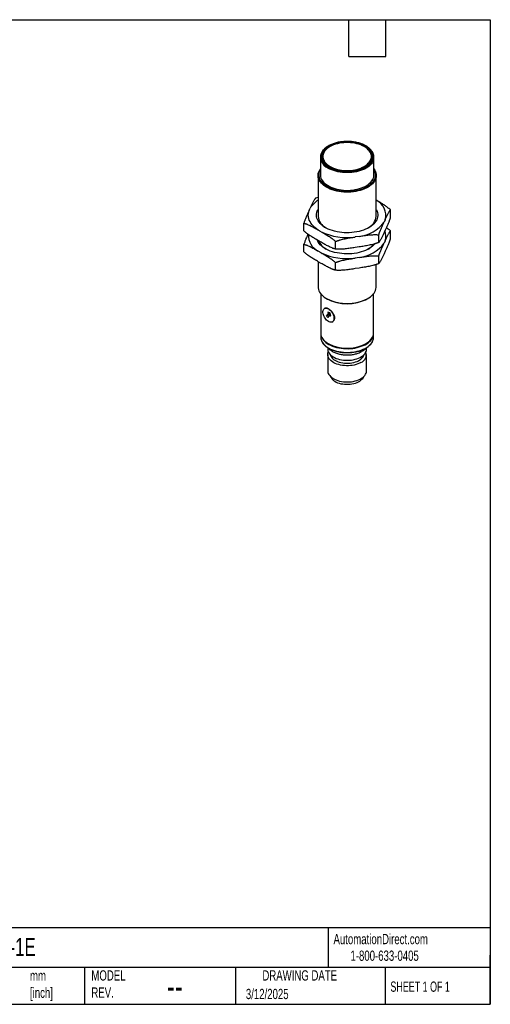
# Model space of a CAD drawing. Header units: millimetres. Extents: x 10 to 410, y 10 to 314.
# Tile 2 of 2: x 264 to 410, y 10 to 314. Entities that reach past the tile are written whole.
import ezdxf

# ---------------------------------------------------------------- set-up
doc = ezdxf.new("R2010")
doc.units = ezdxf.units.MM
doc.header["$LTSCALE"] = 1.5
doc.layers.add('DIMENSIONS', color=140, linetype='Continuous', lineweight=25)
doc.layers.add('TEXT', color=140, linetype='Continuous', lineweight=25)
doc.styles.add('SLDTEXTSTYLE0', font='TXT', dxfattribs={"width": 0.7})
doc.styles.add('SLDTEXTSTYLE1', font='TXT', dxfattribs={"width": 0.65})

msp = doc.modelspace()

# ---------------------------------------------------------------- linework, layer by layer
for p, q in [((356.97, 271.76), (356.97, 266.29)), ((357.77, 271.96), (357.77, 271.68)), ((372.77, 271.68), (372.77, 271.96)), ((373.57, 266.29), (373.57, 271.76)), ((356.27, 266.12), (356.27, 253.43)), ((374.27, 253.43), (374.27, 266.12)), ((356.27, 259.33), (355.47, 259.05)), ((353.51, 255.27), (353.84, 256)), ((378.65, 253.1), (378.65, 255.46)), ((351.88, 248.96), (351.88, 251.32)), ((377.03, 252.41), (376.69, 251.69)), ((357.24, 248.68), (356.32, 249.21)), ((369, 247.25), (367.74, 247.06)), ((375.06, 245.38), (375.06, 247.73)), ((377.03, 249.15), (376.69, 248.42)), ((378.65, 246.57), (378.65, 248.93)), ((351.88, 242.43), (351.88, 244.79)), ((357.24, 245.41), (356.32, 245.95)), ((361.68, 243.31), (361.68, 245.66)), ((369, 243.98), (367.74, 243.79)), ((377.03, 245.88), (376.69, 245.16)), ((357.24, 242.15), (356.32, 242.68)), ((375.06, 238.84), (375.06, 241.2)), ((377.03, 242.62), (376.69, 241.89)), ((356.27, 239.44), (356.27, 231.67)), ((357.24, 238.88), (356.32, 239.41)), ((361.68, 236.77), (361.68, 239.13)), ((369, 240.72), (367.74, 240.52)), ((374.27, 231.67), (374.27, 238.56)), ((369, 237.45), (367.74, 237.26)), ((357.07, 229.53), (357.07, 217.38)), ((373.47, 217.38), (373.47, 229.53)), ((358.9, 227.99), (359.04, 227.91)), ((371.49, 227.91), (371.63, 227.99)), ((358.39, 225), (358.27, 224.93)), ((358.9, 222.56), (359.56, 223.45)), ((359.33, 222.81), (358.9, 222.56)), ((359.27, 222.1), (358.9, 222.56)), ((359.25, 223.77), (359.28, 223.79)), ((359.25, 223.77), (359.52, 223.43)), ((359.82, 223.61), (359.25, 223.77)), ((359.9, 222.95), (359.27, 222.1)), ((359.86, 223.63), (359.28, 223.79)), ((359.52, 223.43), (359.63, 223.58)), ((359.52, 223.43), (359.56, 223.45)), ((359.63, 223.58), (360, 223.11)), ((359.82, 223.61), (359.86, 223.63)), ((360, 223.11), (359.89, 222.97)), ((359.89, 222.97), (360.16, 222.62)), ((360.02, 223.36), (360.05, 223.38)), ((360.16, 222.62), (360.02, 223.36)), ((360.2, 222.64), (360.05, 223.38)), ((360.16, 222.62), (360.2, 222.64)), ((360.67, 220.77), (360.79, 220.84)), ((357.07, 217.21), (357.07, 216.07)), ((373.47, 216.07), (373.47, 217.21)), ((359.47, 214.03), (359.61, 213.95)), ((370.92, 213.95), (371.07, 214.03)), ((359.27, 212.78), (359.27, 212.34)), ((359.27, 210.65), (359.27, 205.65)), ((371.27, 212.34), (371.27, 212.78)), ((371.27, 205.65), (371.27, 210.65))]:
    msp.add_line(p, q)
at = {"flags": 128}
for points in [[(359.54, 268.62), (360.07, 268.34), (360.64, 268.09), (361.24, 267.86), (361.88, 267.67), (362.54, 267.52), (363.23, 267.4), (363.93, 267.31), (364.64, 267.26), (365.36, 267.25), (366.07, 267.27), (366.78, 267.33), (367.48, 267.42), (368.16, 267.55), (368.82, 267.72), (369.44, 267.92), (370.04, 268.15), (370.6, 268.4), (371.12, 268.69), (371.59, 269), (372.01, 269.34), (372.38, 269.69), (372.7, 270.06), (372.95, 270.45), (373.15, 270.85), (373.28, 271.25), (373.35, 271.66), (373.36, 272.08), (373.31, 272.49), (373.19, 272.9), (373.01, 273.3), (372.77, 273.69), (372.47, 274.06), (372.11, 274.42), (371.7, 274.76), (371.24, 275.08), (370.73, 275.37), (370.19, 275.64), (369.6, 275.87), (368.98, 276.08), (368.32, 276.25), (367.65, 276.39), (366.96, 276.5), (366.25, 276.56), (365.54, 276.6), (364.82, 276.59), (364.11, 276.55), (363.4, 276.47), (362.71, 276.36), (362.04, 276.21), (361.4, 276.03), (360.78, 275.82), (360.21, 275.57), (359.67, 275.3), (359.17, 275), (358.72, 274.68), (358.33, 274.33), (357.99, 273.97), (357.7, 273.59), (357.47, 273.2), (357.31, 272.8), (357.21, 272.39), (357.17, 271.97), (357.19, 271.56), (357.28, 271.15), (357.43, 270.75), (357.64, 270.35), (357.91, 269.97), (358.24, 269.6), (358.62, 269.25), (359.05, 268.92), (359.54, 268.62)], [(359.72, 268.72), (360.24, 268.44), (360.8, 268.2), (361.39, 267.98), (362.02, 267.8), (362.67, 267.64), (363.35, 267.53), (364.04, 267.45), (364.74, 267.4), (365.44, 267.39), (366.15, 267.42), (366.84, 267.48), (367.52, 267.58), (368.19, 267.72), (368.83, 267.88), (369.44, 268.09), (370.02, 268.32), (370.56, 268.58), (371.06, 268.86), (371.51, 269.18), (371.91, 269.51), (372.26, 269.86), (372.55, 270.24), (372.78, 270.62), (372.96, 271.01), (373.07, 271.41), (373.11, 271.82), (373.1, 272.23), (373.02, 272.63), (372.88, 273.03), (372.68, 273.42), (372.41, 273.8), (372.09, 274.16), (371.72, 274.5), (371.29, 274.83), (370.82, 275.13), (370.3, 275.4), (369.74, 275.65), (369.14, 275.86), (368.51, 276.05), (367.86, 276.2), (367.18, 276.32), (366.49, 276.4), (365.79, 276.44), (365.09, 276.45), (364.39, 276.43), (363.69, 276.36), (363.01, 276.26), (362.34, 276.13), (361.7, 275.96), (361.09, 275.76), (360.51, 275.53), (359.97, 275.27), (359.47, 274.98), (359.02, 274.67), (358.62, 274.33), (358.27, 273.98), (357.98, 273.61), (357.75, 273.23), (357.58, 272.83), (357.47, 272.43), (357.42, 272.02), (357.43, 271.62), (357.51, 271.21), (357.65, 270.82), (357.86, 270.43), (358.12, 270.05), (358.44, 269.69), (358.81, 269.34), (359.24, 269.02), (359.72, 268.72)], [(359.96, 268.9), (360.47, 268.63), (361.03, 268.39), (361.62, 268.18), (362.24, 268), (362.88, 267.86), (363.55, 267.75), (364.23, 267.67), (364.92, 267.64), (365.61, 267.64), (366.3, 267.67), (366.98, 267.75), (367.65, 267.86), (368.3, 268), (368.92, 268.18), (369.5, 268.39), (370.06, 268.63), (370.57, 268.9), (371.04, 269.2), (371.45, 269.52), (371.82, 269.86), (372.13, 270.21), (372.38, 270.59), (372.57, 270.97), (372.69, 271.36), (372.76, 271.76), (372.76, 272.16), (372.69, 272.56), (372.57, 272.95), (372.38, 273.34), (372.13, 273.71), (371.82, 274.07), (371.45, 274.41), (371.04, 274.73), (370.57, 275.02), (370.06, 275.29), (369.5, 275.54), (368.92, 275.75), (368.3, 275.92), (367.65, 276.07), (366.98, 276.18), (366.3, 276.25), (365.61, 276.29), (364.92, 276.29), (364.23, 276.25), (363.55, 276.18), (362.88, 276.07), (362.24, 275.92), (361.62, 275.75), (361.03, 275.54), (360.47, 275.29), (359.96, 275.02), (359.5, 274.73), (359.08, 274.41), (358.71, 274.07), (358.41, 273.71), (358.16, 273.34), (357.97, 272.95), (357.84, 272.56), (357.77, 272.16), (357.77, 271.76), (357.84, 271.36), (357.97, 270.97), (358.16, 270.59), (358.41, 270.21), (358.71, 269.86), (359.08, 269.52), (359.5, 269.2), (359.96, 268.9)], [(373.34, 270.65), (373.28, 270.52), (373.07, 270.12), (372.79, 269.73), (372.45, 269.36), (372.07, 269.01), (371.62, 268.68), (371.14, 268.37), (370.6, 268.09), (370.03, 267.83), (369.42, 267.61), (368.77, 267.42), (368.11, 267.26), (367.41, 267.13), (366.71, 267.04), (365.99, 266.99), (365.27, 266.97), (364.54, 266.99), (363.82, 267.04), (363.12, 267.13), (362.43, 267.26), (361.76, 267.42), (361.12, 267.61), (360.51, 267.83), (359.93, 268.09), (359.4, 268.37)], [(359.96, 268.62), (360.47, 268.35), (360.93, 268.15)], [(373.57, 268.13), (373.57, 268.13), (373.83, 267.72), (374.03, 267.31), (374.17, 266.88), (374.25, 266.45), (374.26, 266.02), (374.22, 265.58), (374.11, 265.16), (373.94, 264.73), (373.71, 264.32), (373.42, 263.92), (373.07, 263.54), (372.67, 263.17), (372.22, 262.83), (371.72, 262.5), (371.17, 262.2), (370.59, 261.93), (369.96, 261.69), (369.31, 261.48), (368.62, 261.3), (367.92, 261.16), (367.19, 261.05), (366.45, 260.97), (365.7, 260.94), (364.95, 260.93), (364.21, 260.97), (363.46, 261.03), (362.74, 261.14), (362.03, 261.28), (361.34, 261.45), (360.68, 261.66), (360.05, 261.89), (359.45, 262.16), (358.9, 262.45), (358.39, 262.77), (357.93, 263.11), (357.52, 263.48), (357.17, 263.86), (356.87, 264.25), (356.63, 264.66), (356.45, 265.08), (356.33, 265.51), (356.27, 265.94), (356.28, 266.38), (356.34, 266.81), (356.47, 267.24), (356.67, 267.65), (356.92, 268.06), (356.97, 268.13)], [(356.97, 267.98), (356.79, 267.65), (356.62, 267.23), (356.51, 266.81), (356.47, 266.38), (356.49, 265.95), (356.57, 265.52), (356.71, 265.1), (356.91, 264.69), (357.18, 264.29), (357.5, 263.9), (357.88, 263.53), (358.31, 263.18), (358.79, 262.85), (359.31, 262.55), (359.88, 262.27), (360.49, 262.02), (361.13, 261.8), (361.8, 261.62), (362.49, 261.47), (363.21, 261.35), (363.94, 261.27), (364.68, 261.22), (365.42, 261.21), (366.16, 261.23), (366.9, 261.3), (367.62, 261.39), (368.33, 261.53), (369.01, 261.69), (369.67, 261.89), (370.3, 262.12), (370.89, 262.38), (371.44, 262.67), (371.95, 262.98), (372.41, 263.32), (372.82, 263.68), (373.17, 264.06), (373.47, 264.45), (373.71, 264.86), (373.89, 265.27), (374.01, 265.7), (374.06, 266.13), (374.05, 266.55), (373.98, 266.98), (373.85, 267.4), (373.66, 267.82), (373.57, 267.98)], [(356.97, 266.29), (356.98, 266.06), (357.04, 265.65), (357.17, 265.24), (357.36, 264.84), (357.6, 264.45), (357.91, 264.07), (358.27, 263.71), (358.68, 263.37), (359.15, 263.05), (359.66, 262.76), (360.21, 262.49), (360.8, 262.25), (361.42, 262.04), (362.07, 261.87), (362.75, 261.72), (363.45, 261.61), (364.15, 261.54), (364.87, 261.5), (365.59, 261.5), (366.31, 261.53), (367.02, 261.6), (367.72, 261.71), (368.39, 261.85), (369.05, 262.02), (369.67, 262.23), (370.27, 262.46), (370.82, 262.73), (371.34, 263.02), (371.8, 263.34), (372.22, 263.67), (372.59, 264.03), (372.9, 264.41), (373.15, 264.8), (373.35, 265.2), (373.48, 265.61), (373.55, 266.02), (373.57, 266.29)], [(356.32, 249.21), (355.76, 249.6), (355.26, 250), (354.8, 250.43), (354.41, 250.87), (354.06, 251.33), (353.78, 251.81), (353.55, 252.29), (353.39, 252.78), (353.29, 253.28), (353.25, 253.78), (353.27, 254.28), (353.36, 254.78), (353.51, 255.27)], [(374.27, 255.61), (374.36, 255.44), (374.56, 255.01), (374.69, 254.57), (374.76, 254.12), (374.77, 253.68), (374.71, 253.23), (374.6, 252.79), (374.42, 252.35), (374.17, 251.93), (373.87, 251.51), (373.52, 251.12), (373.1, 250.74), (372.64, 250.38), (372.13, 250.04), (371.57, 249.73), (370.96, 249.45), (370.32, 249.2), (369.65, 248.97), (368.95, 248.78), (368.22, 248.63), (367.48, 248.51), (366.72, 248.42), (365.94, 248.37), (365.17, 248.36), (364.39, 248.38), (363.63, 248.44), (362.87, 248.53), (362.13, 248.66), (361.4, 248.83), (360.71, 249.03), (360.04, 249.26), (359.41, 249.52), (358.82, 249.81), (358.27, 250.12), (357.77, 250.47), (357.32, 250.83), (356.92, 251.21), (356.58, 251.61), (356.29, 252.03), (356.07, 252.46), (355.9, 252.9), (355.8, 253.34), (355.76, 253.79), (355.78, 254.24), (355.87, 254.68), (356.02, 255.12), (356.23, 255.55), (356.27, 255.61)], [(373.83, 244.93), (373.52, 244.58), (373.1, 244.2), (372.64, 243.85), (372.13, 243.51), (371.57, 243.2), (370.96, 242.92), (370.32, 242.66), (369.65, 242.44), (368.95, 242.25), (368.22, 242.1), (367.48, 241.97), (366.72, 241.89), (365.94, 241.84), (365.17, 241.82), (364.39, 241.85), (363.63, 241.91), (362.87, 242), (362.13, 242.13), (361.4, 242.3), (360.71, 242.49), (360.04, 242.72), (359.41, 242.99), (358.82, 243.28), (358.27, 243.59), (357.77, 243.93), (357.32, 244.3), (356.92, 244.68), (356.58, 245.08), (356.29, 245.5), (356.07, 245.93), (355.98, 246.14)], [(356.27, 231.67), (356.29, 231.29), (356.38, 230.85), (356.53, 230.43), (356.74, 230.01), (357.01, 229.6), (357.33, 229.21), (357.72, 228.84), (358.15, 228.48), (358.64, 228.15), (359.17, 227.84), (359.75, 227.56), (360.36, 227.31), (361.01, 227.09), (361.69, 226.9), (362.4, 226.74), (363.12, 226.62), (363.86, 226.54), (364.61, 226.49), (365.36, 226.47), (366.11, 226.49), (366.86, 226.55), (367.6, 226.65), (368.31, 226.78), (369.01, 226.94), (369.68, 227.14), (370.33, 227.37), (370.93, 227.63), (371.5, 227.92), (372.02, 228.23), (372.49, 228.57), (372.92, 228.93), (373.29, 229.31), (373.6, 229.7), (373.85, 230.11), (374.05, 230.53), (374.18, 230.96), (374.25, 231.39), (374.27, 231.67)], [(359.47, 220.89), (359.19, 221.08), (358.92, 221.31), (358.66, 221.59), (358.43, 221.9), (358.22, 222.24), (358.05, 222.6), (357.91, 222.96), (357.82, 223.32), (357.78, 223.66), (357.78, 223.99), (357.82, 224.28), (357.91, 224.53), (358.05, 224.74), (358.22, 224.9), (358.43, 225), (358.66, 225.04), (358.92, 225.02), (359.19, 224.94), (359.47, 224.81)], [(359.47, 224.81), (359.75, 224.62), (360.02, 224.38), (360.28, 224.11), (360.51, 223.79), (360.72, 223.46), (360.89, 223.1), (361.02, 222.74), (361.11, 222.38), (361.16, 222.03), (361.16, 221.71), (361.11, 221.42), (361.02, 221.16), (360.89, 220.96), (360.72, 220.8), (360.51, 220.7), (360.28, 220.66), (360.02, 220.68), (359.75, 220.75), (359.47, 220.89)], [(357.07, 217.38), (357.07, 217.22), (357.13, 216.8), (357.25, 216.39), (357.43, 215.98), (357.67, 215.59), (357.98, 215.21), (358.34, 214.85), (358.75, 214.5), (359.22, 214.18), (359.73, 213.89), (360.29, 213.62), (360.88, 213.38), (361.51, 213.17), (362.17, 212.99), (362.85, 212.85), (363.56, 212.75), (364.27, 212.68), (364.99, 212.65), (365.72, 212.65), (366.44, 212.69), (367.15, 212.77), (367.85, 212.89), (368.53, 213.03), (369.18, 213.22), (369.8, 213.43), (370.39, 213.68), (370.93, 213.96), (371.44, 214.26), (371.89, 214.59), (372.29, 214.94), (372.64, 215.3), (372.93, 215.69), (373.15, 216.08), (373.32, 216.49), (373.43, 216.91), (373.47, 217.33), (373.47, 217.38)], [(357.07, 217.3), (357.07, 217.16), (357.11, 216.74), (357.21, 216.33), (357.38, 215.92), (357.61, 215.52), (357.9, 215.14), (358.24, 214.77), (358.64, 214.42), (359.1, 214.1), (359.6, 213.79), (360.14, 213.52), (360.73, 213.27), (361.35, 213.05), (362, 212.87), (362.68, 212.72), (363.38, 212.61), (364.09, 212.53), (364.81, 212.49), (365.54, 212.48), (366.26, 212.52), (366.98, 212.58), (367.68, 212.69), (368.36, 212.83), (369.02, 213.01), (369.65, 213.21), (370.25, 213.45), (370.8, 213.72), (371.32, 214.02), (371.78, 214.34), (372.2, 214.68), (372.56, 215.05), (372.86, 215.43), (373.1, 215.82), (373.29, 216.23), (373.41, 216.64), (373.46, 217.06), (373.47, 217.3)], [(357.29, 214.97), (357.38, 214.78), (357.61, 214.38), (357.9, 214), (358.24, 213.63), (358.64, 213.28), (359.1, 212.95), (359.6, 212.65), (360.14, 212.37), (360.73, 212.13), (361.35, 211.91), (362, 211.73), (362.68, 211.58), (363.38, 211.46), (364.09, 211.39), (364.81, 211.34), (365.54, 211.34), (366.26, 211.37), (366.98, 211.44), (367.68, 211.55), (368.36, 211.69), (369.02, 211.86), (369.65, 212.07), (370.25, 212.31), (370.8, 212.58), (371.32, 212.87), (371.78, 213.2), (372.2, 213.54), (372.56, 213.9), (372.86, 214.28), (373.1, 214.68), (373.24, 214.97)], [(359.27, 212.34), (359.27, 212.21), (359.33, 211.85), (359.44, 211.5), (359.63, 211.16), (359.87, 210.83), (360.16, 210.52), (360.51, 210.23), (360.92, 209.96), (361.36, 209.71), (361.85, 209.49), (362.38, 209.31), (362.93, 209.15), (363.52, 209.03), (364.11, 208.94), (364.73, 208.89), (365.34, 208.88), (365.96, 208.9), (366.57, 208.96), (367.16, 209.06), (367.74, 209.19), (368.29, 209.35), (368.81, 209.54), (369.28, 209.77), (369.72, 210.02), (370.11, 210.3), (370.45, 210.6), (370.73, 210.91), (370.96, 211.25), (371.12, 211.59), (371.23, 211.94), (371.27, 212.3), (371.27, 212.34)], [(369.51, 208.21), (369.05, 207.97), (368.55, 207.76), (368.02, 207.58), (367.45, 207.43), (366.87, 207.32), (366.27, 207.24), (365.65, 207.2), (365.03, 207.19), (364.42, 207.23), (363.81, 207.29), (363.22, 207.4), (362.65, 207.54), (362.11, 207.71), (361.6, 207.91), (361.13, 208.14), (360.71, 208.4), (360.33, 208.68), (360.01, 208.99), (359.74, 209.31), (359.53, 209.64), (359.38, 209.99), (359.29, 210.34), (359.27, 210.7), (359.31, 211.06), (359.41, 211.41), (359.45, 211.5)], [(360.06, 210.62), (360.13, 210.39), (360.28, 210.06), (360.49, 209.75), (360.76, 209.46), (361.08, 209.18), (361.45, 208.93), (361.87, 208.7), (362.33, 208.49), (362.83, 208.32), (363.36, 208.18), (363.91, 208.08), (364.47, 208.01), (365.05, 207.98), (365.63, 207.98), (366.2, 208.03), (366.76, 208.1), (367.31, 208.22), (367.83, 208.36), (368.32, 208.54), (368.77, 208.75), (369.18, 208.99), (369.54, 209.25), (369.85, 209.53), (370.1, 209.83), (370.3, 210.14), (370.43, 210.47), (370.47, 210.62)], [(359.27, 205.65), (359.27, 205.51), (359.33, 205.16), (359.44, 204.81), (359.63, 204.47), (359.87, 204.14), (360.16, 203.82), (360.51, 203.53), (360.92, 203.26), (361.36, 203.02), (361.85, 202.8), (362.38, 202.61), (362.93, 202.45), (363.52, 202.33), (364.11, 202.25), (364.73, 202.2), (365.34, 202.18), (365.96, 202.21), (366.57, 202.27), (367.16, 202.36), (367.74, 202.49), (368.29, 202.65), (368.81, 202.85), (369.28, 203.07), (369.72, 203.33), (370.11, 203.6), (370.45, 203.9), (370.73, 204.22), (370.96, 204.55), (371.12, 204.89), (371.23, 205.25), (371.27, 205.6), (371.27, 205.65)], [(360.13, 203.86), (360.13, 203.85), (360.28, 203.53), (360.49, 203.22), (360.76, 202.92), (361.08, 202.65), (361.45, 202.39), (361.87, 202.16), (362.33, 201.96), (362.83, 201.79), (363.36, 201.65), (363.91, 201.55), (364.47, 201.48), (365.05, 201.45), (365.63, 201.45), (366.2, 201.49), (366.76, 201.57), (367.31, 201.68), (367.83, 201.83), (368.32, 202.01), (368.77, 202.22), (369.18, 202.45), (369.54, 202.71), (369.85, 203), (370.1, 203.3), (370.3, 203.61), (370.41, 203.86)]]:
    msp.add_lwpolyline(points, dxfattribs=at)
for centre, radius, start, end in [((359.84, 271.76), 2.87, 157.1866, 202.8551), ((361.25, 271.84), 3.49, 173.1419, 245.885), ((361.52, 272.05), 3.77, 185.6623, 245.6579), ((368.6, 272.23), 4.21, 283.8526, 352.4704), ((369.38, 271.79), 3.41, 293.0659, 7.9072), ((370.7, 271.76), 2.87, 337.3298, 22.488), ((361.54, 272.66), 4.79, 204.8079, 243.3842), ((360.15, 252.16), 7.39, 121.7564, 148.681), ((372.04, 253.78), 5.17, 344.7328, 64.4775), ((360.75, 253.89), 4.51, 185.8252, 243.3284), ((369.82, 253.86), 4.46, 296.3712, 354.4752), ((367.76, 258.28), 11.1, 276.4314, 323.5632), ((358.76, 247.59), 5.48, 177.6152, 243.6128), ((365.21, 265.46), 18.58, 244.5943, 277.8196), ((373.15, 247.31), 4.13, 339.7391, 23.4946), ((361.21, 247.86), 5.17, 202.5385, 241.2271), ((367.76, 251.75), 11.1, 276.4314, 323.5632), ((368.72, 248.58), 6.1, 300.4045, 322.1997), ((365.21, 258.93), 18.58, 244.5943, 277.8196), ((365.27, 239.88), 13.49, 242.5177, 297.4823), ((358.2, 222.13), 2.19, 34.1888, 42.3559), ((358.24, 222.15), 2.19, 34.1888, 42.3559), ((359.93, 216.08), 2.86, 180.2122, 202.8701), ((365.27, 224.8), 12.24, 242.4645, 297.5355), ((370.59, 216.08), 2.87, 337.1838, 359.7337), ((368.54, 210.69), 2.67, 291.2016, 17.6233)]:
    msp.add_arc(centre, radius, start, end)
for points, knots in [([(373.33, 272.9), (373.32, 272.94), (373.26, 273.1), (373.1, 273.39), (372.85, 273.76), (372.54, 274.12), (372.19, 274.47), (371.78, 274.8), (371.34, 275.1), (370.85, 275.38), (370.32, 275.64), (369.76, 275.87), (369.17, 276.07), (368.55, 276.25), (367.91, 276.39), (367.25, 276.5), (366.58, 276.58), (365.9, 276.63), (365.22, 276.64), (364.53, 276.62), (363.85, 276.57), (363.19, 276.49), (362.53, 276.37), (361.89, 276.22), (361.28, 276.05), (360.69, 275.84), (360.13, 275.6), (359.61, 275.34), (359.13, 275.06), (358.69, 274.75), (358.29, 274.42), (357.94, 274.07), (357.64, 273.7), (357.39, 273.32), (357.25, 273.06), (357.2, 272.92), (357.2, 272.92)], [0, 0, 0, 0, 0.007605, 0.038107, 0.068764, 0.099569, 0.130491, 0.161494, 0.192544, 0.223615, 0.254688, 0.285751, 0.316802, 0.347839, 0.378863, 0.409876, 0.440881, 0.471879, 0.502874, 0.533868, 0.564865, 0.595867, 0.626876, 0.657897, 0.688931, 0.719981, 0.75105, 0.782138, 0.813244, 0.844364, 0.875486, 0.906588, 0.937643, 0.968611, 0.999453, 1, 1, 1, 1]), ([(355.47, 259.05), (355.45, 259.02), (355.4, 258.97), (355.34, 258.88), (355.27, 258.79), (355.21, 258.69), (355.14, 258.58), (355.03, 258.4), (354.87, 258.11), (354.66, 257.72), (354.46, 257.31), (354.19, 256.73), (353.98, 256.29), (353.84, 256)], [0, 0, 0, 0, 0.040694, 0.081787, 0.123293, 0.165226, 0.207601, 0.25043, 0.374145, 0.499594, 0.624444, 0.749655, 1, 1, 1, 1]), ([(378.65, 255.46), (378.36, 255.71), (377.79, 256.22), (376.9, 256.85), (376, 257.42), (375.13, 257.95), (374.55, 258.28), (374.27, 258.45)], [0, 0, 0, 0, 0.200634, 0.403601, 0.606953, 0.80969, 1, 1, 1, 1]), ([(353.51, 255.27), (353.37, 254.98), (353.17, 254.54), (352.89, 253.93), (352.69, 253.47), (352.49, 252.98), (352.3, 252.53), (352.15, 252.1), (352.01, 251.72), (351.93, 251.45), (351.88, 251.32)], [0, 0, 0, 0, 0.249858, 0.374748, 0.499299, 0.624724, 0.748439, 0.834032, 0.917848, 1, 1, 1, 1]), ([(377.03, 252.41), (377.16, 252.71), (377.37, 253.15), (377.64, 253.72), (377.84, 254.13), (378.05, 254.52), (378.23, 254.85), (378.39, 255.1), (378.52, 255.3), (378.61, 255.41), (378.65, 255.46)], [0, 0, 0, 0, 0.249858, 0.374748, 0.499299, 0.624724, 0.748439, 0.834032, 0.917848, 1, 1, 1, 1]), ([(378.65, 253.1), (378.63, 253.04), (378.59, 252.9), (378.52, 252.71), (378.46, 252.52), (378.39, 252.33), (378.32, 252.14), (378.21, 251.84), (378.05, 251.44), (377.85, 250.96), (377.64, 250.49), (377.37, 249.89), (377.16, 249.44), (377.03, 249.15)], [0, 0, 0, 0, 0.040694, 0.081787, 0.123293, 0.165226, 0.207601, 0.25043, 0.374145, 0.499594, 0.624444, 0.749655, 1, 1, 1, 1]), ([(351.88, 251.32), (351.94, 251.31), (352.06, 251.28), (352.23, 251.23), (352.41, 251.18), (352.6, 251.12), (352.78, 251.05), (353.09, 250.93), (353.52, 250.73), (354.08, 250.46), (354.64, 250.16), (355.39, 249.75), (355.95, 249.43), (356.32, 249.21)], [0, 0, 0, 0, 0.0405417, 0.0814798, 0.1228286, 0.1646018, 0.206813, 0.249476, 0.3738178, 0.4999145, 0.6247358, 0.7499156, 1, 1, 1, 1]), ([(375.06, 247.73), (375.09, 247.8), (375.13, 247.93), (375.19, 248.13), (375.26, 248.32), (375.33, 248.51), (375.39, 248.69), (375.51, 248.99), (375.67, 249.39), (375.87, 249.88), (376.07, 250.34), (376.35, 250.95), (376.55, 251.39), (376.69, 251.69)], [0, 0, 0, 0, 0.040694, 0.0817869, 0.1232931, 0.1652264, 0.2076007, 0.2504298, 0.3741445, 0.4995936, 0.6244445, 0.749655, 1, 1, 1, 1]), ([(378.65, 248.93), (378.37, 249.19), (377.95, 249.56), (377.53, 249.86), (377.39, 249.95)], [0, 0, 0, 0, 0.690548, 1, 1, 1, 1]), ([(356.32, 245.95), (355.95, 246.16), (355.39, 246.49), (354.64, 246.93), (354.09, 247.28), (353.53, 247.65), (353.03, 248), (352.6, 248.33), (352.24, 248.64), (352, 248.85), (351.88, 248.96)], [0, 0, 0, 0, 0.2499108, 0.3748189, 0.4993876, 0.624811, 0.7485234, 0.8340874, 0.9178754, 1, 1, 1, 1]), ([(353.14, 247.94), (353.04, 247.73), (352.84, 247.28), (352.53, 246.55), (352.2, 245.74), (351.99, 245.1), (351.88, 244.79)], [0, 0, 0, 0, 0.225263, 0.4835975, 0.7420039, 1, 1, 1, 1]), ([(357.24, 248.68), (357.61, 248.46), (358.17, 248.14), (358.92, 247.69), (359.48, 247.35), (360.03, 246.98), (360.53, 246.63), (360.96, 246.29), (361.33, 245.99), (361.56, 245.77), (361.68, 245.66)], [0, 0, 0, 0, 0.249911, 0.374819, 0.499388, 0.624811, 0.748523, 0.834087, 0.917875, 1, 1, 1, 1]), ([(361.68, 245.66), (361.76, 245.7), (361.92, 245.76), (362.16, 245.85), (362.41, 245.94), (362.66, 246.02), (362.91, 246.1), (363.33, 246.22), (363.92, 246.37), (364.68, 246.54), (365.45, 246.68), (366.47, 246.86), (367.23, 246.98), (367.74, 247.06)], [0, 0, 0, 0, 0.040694, 0.081787, 0.123293, 0.165226, 0.207601, 0.25043, 0.374145, 0.499594, 0.624444, 0.749655, 1, 1, 1, 1]), ([(369, 247.25), (369.51, 247.33), (370.27, 247.44), (371.29, 247.59), (372.05, 247.68), (372.81, 247.75), (373.49, 247.79), (374.08, 247.79), (374.58, 247.78), (374.9, 247.75), (375.06, 247.73)], [0, 0, 0, 0, 0.249858, 0.374748, 0.499299, 0.624724, 0.748439, 0.834032, 0.917848, 1, 1, 1, 1]), ([(376.69, 248.42), (376.55, 248.13), (376.35, 247.69), (376.08, 247.12), (375.87, 246.7), (375.67, 246.31), (375.49, 245.99), (375.33, 245.73), (375.19, 245.53), (375.11, 245.43), (375.06, 245.38)], [0, 0, 0, 0, 0.249858, 0.374748, 0.499299, 0.624724, 0.748439, 0.834032, 0.917848, 1, 1, 1, 1]), ([(377.03, 245.88), (377.16, 246.18), (377.37, 246.61), (377.64, 247.18), (377.84, 247.6), (378.05, 247.99), (378.23, 248.32), (378.39, 248.57), (378.52, 248.77), (378.61, 248.88), (378.65, 248.93)], [0, 0, 0, 0, 0.249858, 0.374748, 0.499299, 0.624724, 0.748439, 0.834032, 0.917848, 1, 1, 1, 1]), ([(351.88, 244.79), (351.94, 244.77), (352.06, 244.75), (352.23, 244.7), (352.41, 244.65), (352.6, 244.58), (352.78, 244.52), (353.09, 244.39), (353.52, 244.2), (354.08, 243.93), (354.64, 243.63), (355.39, 243.22), (355.95, 242.89), (356.32, 242.68)], [0, 0, 0, 0, 0.040542, 0.08148, 0.122829, 0.164602, 0.206813, 0.249476, 0.373818, 0.499914, 0.624736, 0.749916, 1, 1, 1, 1]), ([(361.68, 243.31), (361.62, 243.32), (361.51, 243.34), (361.33, 243.39), (361.15, 243.45), (360.97, 243.51), (360.78, 243.58), (360.47, 243.7), (360.04, 243.89), (359.48, 244.17), (358.92, 244.46), (358.17, 244.88), (357.61, 245.2), (357.24, 245.41)], [0, 0, 0, 0, 0.040542, 0.08148, 0.122829, 0.164602, 0.206813, 0.249476, 0.373818, 0.499914, 0.624736, 0.749916, 1, 1, 1, 1]), ([(375.06, 245.38), (374.98, 245.34), (374.83, 245.28), (374.58, 245.19), (374.34, 245.1), (374.09, 245.02), (373.83, 244.94), (373.41, 244.82), (372.82, 244.67), (372.06, 244.5), (371.3, 244.36), (370.28, 244.18), (369.51, 244.06), (369, 243.98)], [0, 0, 0, 0, 0.040694, 0.081787, 0.123293, 0.165226, 0.207601, 0.25043, 0.374145, 0.499594, 0.624444, 0.749655, 1, 1, 1, 1]), ([(375.06, 241.2), (375.09, 241.27), (375.13, 241.4), (375.19, 241.6), (375.26, 241.79), (375.33, 241.98), (375.39, 242.16), (375.51, 242.46), (375.67, 242.86), (375.87, 243.35), (376.07, 243.81), (376.35, 244.42), (376.55, 244.86), (376.69, 245.16)], [0, 0, 0, 0, 0.040694, 0.0817869, 0.1232931, 0.1652264, 0.2076007, 0.2504298, 0.3741445, 0.4995936, 0.6244445, 0.749655, 1, 1, 1, 1]), ([(378.65, 246.57), (378.63, 246.5), (378.59, 246.37), (378.52, 246.18), (378.46, 245.98), (378.39, 245.8), (378.32, 245.61), (378.21, 245.31), (378.05, 244.91), (377.85, 244.43), (377.64, 243.96), (377.37, 243.35), (377.16, 242.91), (377.03, 242.62)], [0, 0, 0, 0, 0.040694, 0.081787, 0.123293, 0.165226, 0.207601, 0.25043, 0.374145, 0.499594, 0.624444, 0.749655, 1, 1, 1, 1]), ([(356.32, 239.41), (355.95, 239.63), (355.39, 239.95), (354.64, 240.4), (354.09, 240.75), (353.53, 241.11), (353.03, 241.47), (352.6, 241.8), (352.24, 242.1), (352, 242.32), (351.88, 242.43)], [0, 0, 0, 0, 0.249911, 0.374819, 0.499388, 0.624811, 0.748523, 0.834087, 0.917875, 1, 1, 1, 1]), ([(357.24, 242.15), (357.61, 241.93), (358.17, 241.61), (358.92, 241.16), (359.48, 240.81), (360.03, 240.45), (360.53, 240.09), (360.96, 239.76), (361.33, 239.46), (361.56, 239.24), (361.68, 239.13)], [0, 0, 0, 0, 0.249911, 0.374819, 0.499388, 0.624811, 0.748523, 0.834087, 0.917875, 1, 1, 1, 1]), ([(367.74, 243.79), (367.23, 243.71), (366.47, 243.59), (365.45, 243.45), (364.69, 243.36), (363.93, 243.29), (363.25, 243.25), (362.67, 243.25), (362.16, 243.26), (361.84, 243.29), (361.68, 243.31)], [0, 0, 0, 0, 0.249858, 0.374748, 0.4992988, 0.6247243, 0.7484395, 0.8340325, 0.9178484, 1, 1, 1, 1]), ([(369, 240.72), (369.51, 240.8), (370.27, 240.91), (371.29, 241.05), (372.05, 241.15), (372.81, 241.22), (373.49, 241.25), (374.08, 241.26), (374.58, 241.25), (374.9, 241.22), (375.06, 241.2)], [0, 0, 0, 0, 0.249858, 0.374748, 0.4992988, 0.6247243, 0.7484395, 0.8340325, 0.9178484, 1, 1, 1, 1]), ([(376.69, 241.89), (376.55, 241.6), (376.35, 241.16), (376.08, 240.59), (375.87, 240.17), (375.67, 239.78), (375.49, 239.46), (375.33, 239.2), (375.19, 239), (375.11, 238.9), (375.06, 238.84)], [0, 0, 0, 0, 0.249858, 0.374748, 0.4992988, 0.6247243, 0.7484395, 0.8340325, 0.9178484, 1, 1, 1, 1]), ([(361.68, 236.77), (361.62, 236.79), (361.51, 236.81), (361.33, 236.86), (361.15, 236.92), (360.97, 236.98), (360.78, 237.05), (360.47, 237.17), (360.04, 237.36), (359.48, 237.63), (358.92, 237.93), (358.17, 238.34), (357.61, 238.67), (357.24, 238.88)], [0, 0, 0, 0, 0.0405417, 0.0814798, 0.1228286, 0.1646018, 0.206813, 0.249476, 0.3738178, 0.4999145, 0.6247358, 0.7499156, 1, 1, 1, 1]), ([(361.68, 239.13), (361.76, 239.16), (361.92, 239.23), (362.16, 239.32), (362.41, 239.41), (362.66, 239.49), (362.91, 239.57), (363.33, 239.69), (363.92, 239.84), (364.68, 240), (365.45, 240.15), (366.47, 240.32), (367.23, 240.44), (367.74, 240.52)], [0, 0, 0, 0, 0.040694, 0.081787, 0.123293, 0.165226, 0.207601, 0.25043, 0.374145, 0.499594, 0.624444, 0.749655, 1, 1, 1, 1]), ([(375.06, 238.84), (374.98, 238.81), (374.83, 238.74), (374.58, 238.65), (374.34, 238.57), (374.09, 238.48), (373.83, 238.4), (373.41, 238.28), (372.82, 238.13), (372.06, 237.97), (371.3, 237.83), (370.28, 237.65), (369.51, 237.53), (369, 237.45)], [0, 0, 0, 0, 0.040694, 0.081787, 0.123293, 0.165226, 0.207601, 0.25043, 0.374145, 0.499594, 0.624444, 0.749655, 1, 1, 1, 1]), ([(367.74, 237.26), (367.23, 237.18), (366.47, 237.06), (365.45, 236.92), (364.69, 236.83), (363.93, 236.76), (363.25, 236.72), (362.67, 236.71), (362.16, 236.73), (361.84, 236.76), (361.68, 236.77)], [0, 0, 0, 0, 0.249858, 0.374748, 0.499299, 0.624724, 0.748439, 0.834032, 0.917848, 1, 1, 1, 1]), ([(359.47, 224.81), (359.36, 224.87), (359.22, 224.94), (359.05, 225), (358.95, 225.04), (358.83, 225.06), (358.7, 225.08), (358.54, 225.07), (358.45, 225.02), (358.39, 225)], [0, 0, 0, 0, 0.243293, 0.327529, 0.413316, 0.500678, 0.633959, 0.800708, 1, 1, 1, 1]), ([(359.33, 222.81), (359.46, 222.99), (359.6, 223.19), (359.75, 223.4), (359.76, 223.41)], [0, 0, 0, 0, 0.935504, 1, 1, 1, 1]), ([(359.56, 222.49), (359.53, 222.53), (359.45, 222.63), (359.38, 222.74), (359.33, 222.81)], [0, 0, 0, 0, 0.341247, 1, 1, 1, 1]), ([(360.79, 220.84), (360.79, 220.84), (360.9, 220.91), (361.08, 221.05), (361.27, 221.33), (361.39, 221.64), (361.44, 222.05), (361.37, 222.57), (361.14, 223.09), (360.86, 223.53), (360.6, 223.86), (360.33, 224.15), (360.07, 224.38), (359.85, 224.56), (359.65, 224.7), (359.53, 224.77), (359.47, 224.81)], [0, 0, 0, 0, 0.000004, 0.09773, 0.166724, 0.252684, 0.333511, 0.437556, 0.577806, 0.648215, 0.718648, 0.794724, 0.859235, 0.907421, 0.954328, 1, 1, 1, 1]), ([(357.3, 214.92), (357.31, 214.9), (357.36, 214.75), (357.52, 214.48), (357.76, 214.1), (358.07, 213.75), (358.42, 213.4), (358.82, 213.08), (359.26, 212.77), (359.75, 212.49), (360.27, 212.24), (360.83, 212.01), (361.42, 211.81), (362.03, 211.63), (362.67, 211.49), (363.32, 211.38), (363.99, 211.31), (364.67, 211.26), (365.34, 211.25), (366.02, 211.27), (366.7, 211.32), (367.36, 211.41), (368.01, 211.52), (368.64, 211.67), (369.25, 211.85), (369.83, 212.06), (370.39, 212.29), (370.9, 212.56), (371.38, 212.84), (371.81, 213.15), (372.2, 213.48), (372.55, 213.83), (372.84, 214.2), (373.07, 214.56), (373.18, 214.81), (373.23, 214.92)], [0, 0, 0, 0, 0.004502, 0.035228, 0.066114, 0.097151, 0.12831, 0.159554, 0.190847, 0.222163, 0.25348, 0.284788, 0.316084, 0.347365, 0.378632, 0.409889, 0.441136, 0.472378, 0.503616, 0.534854, 0.566094, 0.597339, 0.628593, 0.659858, 0.691138, 0.722434, 0.753749, 0.785084, 0.816437, 0.847804, 0.879171, 0.910515, 0.941805, 0.973002, 1, 1, 1, 1]), ([(359.27, 212.78), (359.36, 212.68), (359.57, 212.45), (359.95, 212.13), (360.4, 211.82), (360.88, 211.54), (361.41, 211.29), (361.97, 211.07), (362.55, 210.89), (363.15, 210.74), (363.77, 210.64), (364.39, 210.57), (365.02, 210.54), (365.66, 210.54), (366.29, 210.58), (366.91, 210.66), (367.53, 210.77), (368.12, 210.93), (368.71, 211.12), (369.26, 211.35), (369.79, 211.62), (370.29, 211.92), (370.75, 212.27), (371.07, 212.56), (371.23, 212.74), (371.27, 212.78)], [0, 0, 0, 0, 0.034671, 0.077568, 0.12154, 0.166338, 0.211638, 0.257115, 0.302523, 0.347774, 0.392853, 0.437789, 0.482634, 0.527455, 0.572325, 0.617297, 0.66245, 0.707859, 0.753588, 0.799677, 0.846118, 0.892816, 0.939446, 0.985612, 1, 1, 1, 1])]:
    msp.add_open_spline(points, degree=3, knots=knots)
at = {"layer": 'TEXT'}
for p, q in [((9.52, 314.32), (409.57, 314.32)), ((365.76, 302.89), (365.76, 314.32)), ((377.19, 302.89), (377.19, 314.32)), ((409.57, 314.32), (409.57, 9.52)), ((365.76, 302.89), (377.19, 302.89)), ((409.57, 33.19), (9.52, 33.19)), ((359.36, 33.19), (359.36, 20.95)), ((409.57, 9.52), (409.57, 24.77)), ((409.57, 20.95), (9.52, 20.95)), ((283.95, 20.95), (283.95, 9.52)), ((330.7, 20.95), (330.7, 9.52)), ((377.02, 20.95), (377.02, 9.52)), ((9.52, 9.52), (409.57, 9.52))]:
    msp.add_line(p, q, dxfattribs=at)

# ---------------------------------------------------------------- texts
at = {"color": 179, "linetype": 'Continuous', "lineweight": 18, "char_height": 3.175, "attachment_point": 1, "style": 'SLDTEXTSTYLE0'}
for s, insert in [('AutomationDirect.com', (361.04, 31.31)), ('1-800-633-0405', (366.29, 26.16))]:
    msp.add_mtext(s, dxfattribs=dict(at, insert=insert))
at = {"layer": 'DIMENSIONS', "insert": (231.64, 171.32), "char_height": 3.175, "attachment_point": 1, "style": 'SLDTEXTSTYLE0'}
msp.add_mtext('M12X1.0 4-PIN^JQUICK DISCONNECT', dxfattribs=at)
at = {"layer": 'TEXT'}
for s, insert, char_height, attachment_point, style in [('FKLD-BP-1E', (238.81, 30.04), 5.556, 1, 'SLDTEXTSTYLE0'), ('mm^J[inch]', (267.1, 19.99), 3.175, 1, 'SLDTEXTSTYLE0'), ('MODEL ^JREV.', (286.1, 20.05), 3.175, 1, 'SLDTEXTSTYLE0'), ('DRAWING DATE', (350.59, 20.05), 3.175, 2, 'SLDTEXTSTYLE0'), ('SHEET 1 OF 1', (378.66, 16.58), 3.175, 1, 'SLDTEXTSTYLE1'), ('--', (309.45, 19.1), 7.937, 1, 'SLDTEXTSTYLE0'), ('3/12/2025', (333.92, 14.31), 3.175, 1, 'SLDTEXTSTYLE0')]:
    msp.add_mtext(s, dxfattribs=dict(at, insert=insert, char_height=char_height, attachment_point=attachment_point, style=style))

doc.saveas('drawing.dxf')
